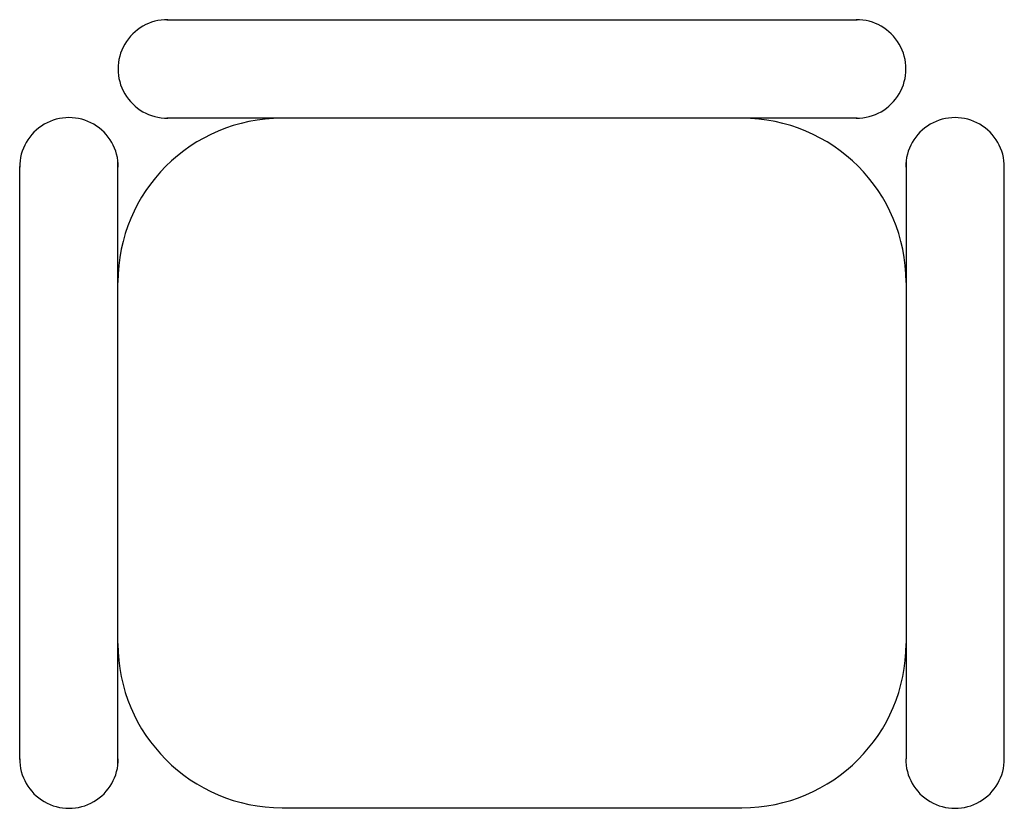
# Model space of a CAD drawing. Extents: x -0.375 to 0.375, y -0.6 to 0.
import ezdxf

# ---------------------------------------------------------------- set-up
doc = ezdxf.new("R2010")
doc.units = 0
doc.header["$MEASUREMENT"] = 0
doc.layers.add('LMES', color=251, linetype='CONTINUOUS')

msp = doc.modelspace()

# ---------------------------------------------------------------- linework, layer by layer
at = {"layer": 'LMES'}
for p, q in [((-0.26264, 0), (0.26264, 0)), ((0.26264, -0.075), (-0.26264, -0.075)), ((-0.37469, -0.56322), (-0.37469, -0.11177)), ((-0.3, -0.56774), (-0.3, -0.10726)), ((0.3, -0.10726), (0.3, -0.56265)), ((0.37469, -0.56322), (0.37469, -0.11177)), ((-0.175, -0.6), (0.175, -0.6))]:
    msp.add_line(p, q, dxfattribs=at)
for centre, radius, start, end in [((-0.26235, -0.0375), 0.0375, 89.56328, 270.43672), ((0.26235, -0.0375), 0.0375, 269.56328, 90.43672), ((-0.33719, -0.11206), 0.0375, 359.56328, 180.43672), ((0.33719, -0.11206), 0.0375, 359.56328, 180.43672), ((-0.175, -0.2), 0.125, 90, 180), ((0.175, -0.2), 0.125, 0, 90), ((-0.175, -0.475), 0.125, 180, 270), ((0.175, -0.475), 0.125, 270, 0), ((-0.33719, -0.56294), 0.0375, 179.56328, 0.43672), ((0.33719, -0.56294), 0.0375, 179.56328, 0.43672)]:
    msp.add_arc(centre, radius, start, end, dxfattribs=at)

doc.saveas('drawing.dxf')
